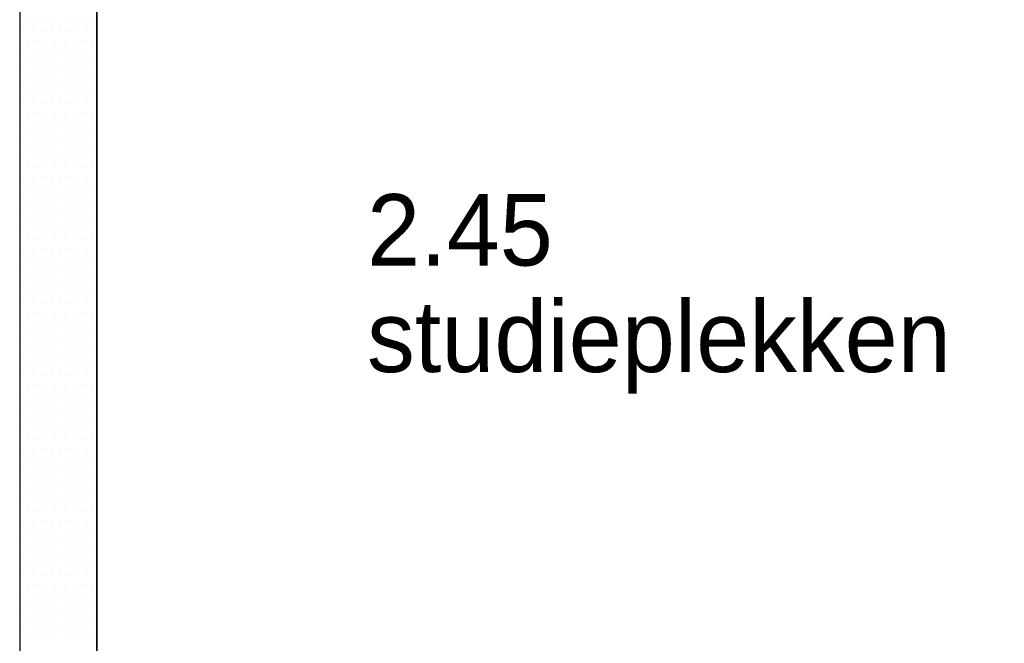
# Model space of a CAD drawing. Header units: millimetres. Extents: x -6587 to 112313, y 244 to 84344.
# Tile 24 of 54: x 33920 to 37367, y 45322 to 47506. Entities that reach past the tile are written whole.
import ezdxf
from ezdxf.enums import TextEntityAlignment as Align

# ---------------------------------------------------------------- set-up
doc = ezdxf.new("R2010")
doc.units = ezdxf.units.MM
doc.header["$LTSCALE"] = 100
doc.layers.get('0').update_dxf_attribs({"color": 9, "linetype": 'CONTINUOUS'})
for name, color, linetype in [('BOUW', 8, 'CONTINUOUS'), ('KABELGOOT1', 8, 'CONTINUOUS'), ('LIJN025', 10, 'CONTINUOUS')]:
    doc.layers.add(name, color=color, linetype=linetype)
doc.styles.add('2_0', font='iso', dxfattribs={"height": 200})
doc.styles.add('BURO-025', font='BUROFONT.shx', dxfattribs={"height": 250})
doc.styles.get("Standard").update_dxf_attribs({"font": 'iso.shx'})

# ---------------------------------------------------------------- blocks, each defined once
blk = doc.blocks.new('EH100000')
at = {"linetype": 'ByBlock'}
for p, q in [((1, 0.5), (0, 0.5)), ((1, 0.5, 1), (0, 0.5, 1)), ((0, -0.5, 1), (1, -0.5, 1)), ((1, -0.5), (0, -0.5))]:
    blk.add_line(p, q, dxfattribs=at)
at = {"linetype": 'ByBlock', "invisible_edges": 15}
for points in [[(1, -0.5), (0, -0.5), (0, 0.5), (1, 0.5)], [(0, 0.5), (1, 0.5), (1, 0.5, 1), (0, 0.5, 1)], [(0, -0.5, 1), (1, -0.5, 1), (1, -0.5), (0, -0.5)]]:
    blk.add_3dface(points, dxfattribs=at)
at = {"linetype": 'ByBlock', "style": '2_0', "flags": 8}
blk.add_attdef('FUNCTIE', text='', height=0.5, dxfattribs=at).set_placement((0.5, 0), align=Align.MIDDLE)
at = {"linetype": 'ByBlock', "flags": 9}
blk.add_attdef('SCHOT', text='', height=0.5, dxfattribs=at).set_placement((0.5, 0), align=Align.MIDDLE)
blk = doc.blocks.new('A$Cb38f1ce1')
at = {"layer": 'KABELGOOT1'}
for p, q in [((30699, 40970), (30699, 40970)), ((30730.8, 40970), (30730.8, 40970)), ((30762.5, 40970), (30762.5, 40970)), ((30794.3, 40970), (30794.3, 40970)), ((30826, 40970), (30826, 40970)), ((30857.8, 40970), (30857.8, 40970)), ((30889.5, 40970), (30889.5, 40970)), ((30921.3, 40970), (30921.3, 40970)), ((30683.2, 40938.2), (30683.2, 40938.2)), ((30714.9, 40938.2), (30714.9, 40938.2)), ((30746.7, 40938.2), (30746.7, 40938.2)), ((30778.4, 40938.2), (30778.4, 40938.2)), ((30810.2, 40938.2), (30810.2, 40938.2)), ((30841.9, 40938.2), (30841.9, 40938.2)), ((30873.7, 40938.2), (30873.7, 40938.2)), ((30905.4, 40938.2), (30905.4, 40938.2)), ((30937.2, 40938.2), (30937.2, 40938.2)), ((30699, 40906.5), (30699, 40906.5)), ((30730.8, 40906.5), (30730.8, 40906.5)), ((30762.5, 40906.5), (30762.5, 40906.5)), ((30794.3, 40906.5), (30794.3, 40906.5)), ((30826, 40906.5), (30826, 40906.5)), ((30857.8, 40906.5), (30857.8, 40906.5)), ((30889.5, 40906.5), (30889.5, 40906.5)), ((30921.3, 40906.5), (30921.3, 40906.5)), ((30683.2, 40874.7), (30683.2, 40874.7)), ((30714.9, 40874.7), (30714.9, 40874.7)), ((30746.7, 40874.7), (30746.7, 40874.7)), ((30778.4, 40874.7), (30778.4, 40874.7)), ((30810.2, 40874.7), (30810.2, 40874.7)), ((30841.9, 40874.7), (30841.9, 40874.7)), ((30873.7, 40874.7), (30873.7, 40874.7)), ((30905.4, 40874.7), (30905.4, 40874.7)), ((30937.2, 40874.7), (30937.2, 40874.7)), ((30699, 40843), (30699, 40843)), ((30730.8, 40843), (30730.8, 40843)), ((30762.5, 40843), (30762.5, 40843)), ((30794.3, 40843), (30794.3, 40843)), ((30826, 40843), (30826, 40843)), ((30857.8, 40843), (30857.8, 40843)), ((30889.5, 40843), (30889.5, 40843)), ((30921.3, 40843), (30921.3, 40843)), ((30683.2, 40811.2), (30683.2, 40811.2)), ((30714.9, 40811.2), (30714.9, 40811.2)), ((30746.7, 40811.2), (30746.7, 40811.2)), ((30778.4, 40811.2), (30778.4, 40811.2)), ((30810.2, 40811.2), (30810.2, 40811.2)), ((30841.9, 40811.2), (30841.9, 40811.2)), ((30873.7, 40811.2), (30873.7, 40811.2)), ((30905.4, 40811.2), (30905.4, 40811.2)), ((30937.2, 40811.2), (30937.2, 40811.2)), ((30699, 40779.5), (30699, 40779.5)), ((30730.8, 40779.5), (30730.8, 40779.5)), ((30762.5, 40779.5), (30762.5, 40779.5)), ((30794.3, 40779.5), (30794.3, 40779.5)), ((30826, 40779.5), (30826, 40779.5)), ((30857.8, 40779.5), (30857.8, 40779.5)), ((30889.5, 40779.5), (30889.5, 40779.5)), ((30921.3, 40779.5), (30921.3, 40779.5)), ((30683.2, 40747.7), (30683.2, 40747.7)), ((30714.9, 40747.7), (30714.9, 40747.7)), ((30746.7, 40747.7), (30746.7, 40747.7)), ((30778.4, 40747.7), (30778.4, 40747.7)), ((30810.2, 40747.7), (30810.2, 40747.7)), ((30841.9, 40747.7), (30841.9, 40747.7)), ((30873.7, 40747.7), (30873.7, 40747.7)), ((30905.4, 40747.7), (30905.4, 40747.7)), ((30937.2, 40747.7), (30937.2, 40747.7)), ((30699, 40716), (30699, 40716)), ((30730.8, 40716), (30730.8, 40716)), ((30762.5, 40716), (30762.5, 40716)), ((30794.3, 40716), (30794.3, 40716)), ((30826, 40716), (30826, 40716)), ((30857.8, 40716), (30857.8, 40716)), ((30889.5, 40716), (30889.5, 40716)), ((30921.3, 40716), (30921.3, 40716)), ((30683.2, 40684.2), (30683.2, 40684.2)), ((30699, 40652.5), (30699, 40652.5)), ((30714.9, 40684.2), (30714.9, 40684.2)), ((30730.8, 40652.5), (30730.8, 40652.5)), ((30746.7, 40684.2), (30746.7, 40684.2)), ((30762.5, 40652.5), (30762.5, 40652.5)), ((30778.4, 40684.2), (30778.4, 40684.2)), ((30794.3, 40652.5), (30794.3, 40652.5)), ((30810.2, 40684.2), (30810.2, 40684.2)), ((30826, 40652.5), (30826, 40652.5)), ((30841.9, 40684.2), (30841.9, 40684.2)), ((30857.8, 40652.5), (30857.8, 40652.5)), ((30873.7, 40684.2), (30873.7, 40684.2)), ((30889.5, 40652.5), (30889.5, 40652.5)), ((30905.4, 40684.2), (30905.4, 40684.2)), ((30921.3, 40652.5), (30921.3, 40652.5)), ((30937.2, 40684.2), (30937.2, 40684.2)), ((30683.2, 40620.7), (30683.2, 40620.7)), ((30714.9, 40620.7), (30714.9, 40620.7)), ((30746.7, 40620.7), (30746.7, 40620.7)), ((30778.4, 40620.7), (30778.4, 40620.7)), ((30810.2, 40620.7), (30810.2, 40620.7)), ((30841.9, 40620.7), (30841.9, 40620.7)), ((30873.7, 40620.7), (30873.7, 40620.7)), ((30905.4, 40620.7), (30905.4, 40620.7)), ((30937.2, 40620.7), (30937.2, 40620.7)), ((30699, 40589), (30699, 40589)), ((30730.8, 40589), (30730.8, 40589)), ((30762.5, 40589), (30762.5, 40589)), ((30794.3, 40589), (30794.3, 40589)), ((30826, 40589), (30826, 40589)), ((30857.8, 40589), (30857.8, 40589)), ((30889.5, 40589), (30889.5, 40589)), ((30921.3, 40589), (30921.3, 40589)), ((30683.2, 40557.2), (30683.2, 40557.2)), ((30714.9, 40557.2), (30714.9, 40557.2)), ((30746.7, 40557.2), (30746.7, 40557.2)), ((30778.4, 40557.2), (30778.4, 40557.2)), ((30810.2, 40557.2), (30810.2, 40557.2)), ((30841.9, 40557.2), (30841.9, 40557.2)), ((30873.7, 40557.2), (30873.7, 40557.2)), ((30905.4, 40557.2), (30905.4, 40557.2)), ((30937.2, 40557.2), (30937.2, 40557.2)), ((30699, 40525.5), (30699, 40525.5)), ((30730.8, 40525.5), (30730.8, 40525.5)), ((30762.5, 40525.5), (30762.5, 40525.5)), ((30794.3, 40525.5), (30794.3, 40525.5)), ((30826, 40525.5), (30826, 40525.5)), ((30857.8, 40525.5), (30857.8, 40525.5)), ((30889.5, 40525.5), (30889.5, 40525.5)), ((30921.3, 40525.5), (30921.3, 40525.5)), ((30683.2, 40493.7), (30683.2, 40493.7)), ((30714.9, 40493.7), (30714.9, 40493.7)), ((30746.7, 40493.7), (30746.7, 40493.7)), ((30778.4, 40493.7), (30778.4, 40493.7)), ((30810.2, 40493.7), (30810.2, 40493.7)), ((30841.9, 40493.7), (30841.9, 40493.7)), ((30873.7, 40493.7), (30873.7, 40493.7)), ((30905.4, 40493.7), (30905.4, 40493.7)), ((30937.2, 40493.7), (30937.2, 40493.7)), ((30699, 40462), (30699, 40462)), ((30730.8, 40462), (30730.8, 40462)), ((30762.5, 40462), (30762.5, 40462)), ((30794.3, 40462), (30794.3, 40462)), ((30826, 40462), (30826, 40462)), ((30857.8, 40462), (30857.8, 40462)), ((30889.5, 40462), (30889.5, 40462)), ((30921.3, 40462), (30921.3, 40462)), ((30683.2, 40430.2), (30683.2, 40430.2)), ((30714.9, 40430.2), (30714.9, 40430.2)), ((30746.7, 40430.2), (30746.7, 40430.2)), ((30778.4, 40430.2), (30778.4, 40430.2)), ((30810.2, 40430.2), (30810.2, 40430.2)), ((30841.9, 40430.2), (30841.9, 40430.2)), ((30873.7, 40430.2), (30873.7, 40430.2)), ((30905.4, 40430.2), (30905.4, 40430.2)), ((30937.2, 40430.2), (30937.2, 40430.2)), ((30699, 40398.5), (30699, 40398.5)), ((30730.8, 40398.5), (30730.8, 40398.5)), ((30762.5, 40398.5), (30762.5, 40398.5)), ((30794.3, 40398.5), (30794.3, 40398.5)), ((30826, 40398.5), (30826, 40398.5)), ((30857.8, 40398.5), (30857.8, 40398.5)), ((30889.5, 40398.5), (30889.5, 40398.5)), ((30921.3, 40398.5), (30921.3, 40398.5)), ((30683.2, 40366.7), (30683.2, 40366.7)), ((30714.9, 40366.7), (30714.9, 40366.7)), ((30746.7, 40366.7), (30746.7, 40366.7)), ((30778.4, 40366.7), (30778.4, 40366.7)), ((30810.2, 40366.7), (30810.2, 40366.7)), ((30841.9, 40366.7), (30841.9, 40366.7)), ((30873.7, 40366.7), (30873.7, 40366.7)), ((30905.4, 40366.7), (30905.4, 40366.7)), ((30937.2, 40366.7), (30937.2, 40366.7)), ((30699, 40335), (30699, 40335)), ((30730.8, 40335), (30730.8, 40335)), ((30762.5, 40335), (30762.5, 40335)), ((30794.3, 40335), (30794.3, 40335)), ((30826, 40335), (30826, 40335)), ((30857.8, 40335), (30857.8, 40335)), ((30889.5, 40335), (30889.5, 40335)), ((30921.3, 40335), (30921.3, 40335)), ((30683.2, 40303.2), (30683.2, 40303.2)), ((30714.9, 40303.2), (30714.9, 40303.2)), ((30746.7, 40303.2), (30746.7, 40303.2)), ((30778.4, 40303.2), (30778.4, 40303.2)), ((30810.2, 40303.2), (30810.2, 40303.2)), ((30841.9, 40303.2), (30841.9, 40303.2)), ((30873.7, 40303.2), (30873.7, 40303.2)), ((30905.4, 40303.2), (30905.4, 40303.2)), ((30937.2, 40303.2), (30937.2, 40303.2)), ((30683.2, 40239.7), (30683.2, 40239.7)), ((30699, 40271.5), (30699, 40271.5)), ((30714.9, 40239.7), (30714.9, 40239.7)), ((30730.8, 40271.5), (30730.8, 40271.5)), ((30746.7, 40239.7), (30746.7, 40239.7)), ((30762.5, 40271.5), (30762.5, 40271.5)), ((30778.4, 40239.7), (30778.4, 40239.7)), ((30794.3, 40271.5), (30794.3, 40271.5)), ((30810.2, 40239.7), (30810.2, 40239.7)), ((30826, 40271.5), (30826, 40271.5)), ((30841.9, 40239.7), (30841.9, 40239.7)), ((30857.8, 40271.5), (30857.8, 40271.5)), ((30873.7, 40239.7), (30873.7, 40239.7)), ((30889.5, 40271.5), (30889.5, 40271.5)), ((30905.4, 40239.7), (30905.4, 40239.7)), ((30921.3, 40271.5), (30921.3, 40271.5)), ((30937.2, 40239.7), (30937.2, 40239.7)), ((30699, 40208), (30699, 40208)), ((30730.8, 40208), (30730.8, 40208)), ((30762.5, 40208), (30762.5, 40208)), ((30794.3, 40208), (30794.3, 40208)), ((30826, 40208), (30826, 40208)), ((30857.8, 40208), (30857.8, 40208)), ((30889.5, 40208), (30889.5, 40208)), ((30921.3, 40208), (30921.3, 40208)), ((30683.2, 40176.2), (30683.2, 40176.2)), ((30714.9, 40176.2), (30714.9, 40176.2)), ((30746.7, 40176.2), (30746.7, 40176.2)), ((30778.4, 40176.2), (30778.4, 40176.2)), ((30810.2, 40176.2), (30810.2, 40176.2)), ((30841.9, 40176.2), (30841.9, 40176.2)), ((30873.7, 40176.2), (30873.7, 40176.2)), ((30905.4, 40176.2), (30905.4, 40176.2)), ((30937.2, 40176.2), (30937.2, 40176.2)), ((30699, 40144.5), (30699, 40144.5)), ((30730.8, 40144.5), (30730.8, 40144.5)), ((30762.5, 40144.5), (30762.5, 40144.5)), ((30794.3, 40144.5), (30794.3, 40144.5)), ((30826, 40144.5), (30826, 40144.5)), ((30857.8, 40144.5), (30857.8, 40144.5)), ((30889.5, 40144.5), (30889.5, 40144.5)), ((30921.3, 40144.5), (30921.3, 40144.5)), ((30683.2, 40112.7), (30683.2, 40112.7)), ((30714.9, 40112.7), (30714.9, 40112.7)), ((30746.7, 40112.7), (30746.7, 40112.7)), ((30778.4, 40112.7), (30778.4, 40112.7)), ((30810.2, 40112.7), (30810.2, 40112.7)), ((30841.9, 40112.7), (30841.9, 40112.7)), ((30873.7, 40112.7), (30873.7, 40112.7)), ((30905.4, 40112.7), (30905.4, 40112.7)), ((30937.2, 40112.7), (30937.2, 40112.7)), ((30699, 40081), (30699, 40081)), ((30730.8, 40081), (30730.8, 40081)), ((30762.5, 40081), (30762.5, 40081)), ((30794.3, 40081), (30794.3, 40081)), ((30826, 40081), (30826, 40081)), ((30857.8, 40081), (30857.8, 40081)), ((30889.5, 40081), (30889.5, 40081)), ((30921.3, 40081), (30921.3, 40081)), ((30683.2, 40049.2), (30683.2, 40049.2)), ((30714.9, 40049.2), (30714.9, 40049.2)), ((30746.7, 40049.2), (30746.7, 40049.2)), ((30778.4, 40049.2), (30778.4, 40049.2)), ((30810.2, 40049.2), (30810.2, 40049.2)), ((30841.9, 40049.2), (30841.9, 40049.2)), ((30873.7, 40049.2), (30873.7, 40049.2)), ((30905.4, 40049.2), (30905.4, 40049.2)), ((30937.2, 40049.2), (30937.2, 40049.2)), ((30699, 40017.5), (30699, 40017.5)), ((30730.8, 40017.5), (30730.8, 40017.5)), ((30762.5, 40017.5), (30762.5, 40017.5)), ((30794.3, 40017.5), (30794.3, 40017.5)), ((30826, 40017.5), (30826, 40017.5)), ((30857.8, 40017.5), (30857.8, 40017.5)), ((30889.5, 40017.5), (30889.5, 40017.5)), ((30921.3, 40017.5), (30921.3, 40017.5)), ((30683.2, 39985.7), (30683.2, 39985.7)), ((30714.9, 39985.7), (30714.9, 39985.7)), ((30746.7, 39985.7), (30746.7, 39985.7)), ((30778.4, 39985.7), (30778.4, 39985.7)), ((30810.2, 39985.7), (30810.2, 39985.7)), ((30841.9, 39985.7), (30841.9, 39985.7)), ((30873.7, 39985.7), (30873.7, 39985.7)), ((30905.4, 39985.7), (30905.4, 39985.7)), ((30937.2, 39985.7), (30937.2, 39985.7)), ((30699, 39954), (30699, 39954)), ((30730.8, 39954), (30730.8, 39954)), ((30762.5, 39954), (30762.5, 39954)), ((30794.3, 39954), (30794.3, 39954)), ((30826, 39954), (30826, 39954)), ((30857.8, 39954), (30857.8, 39954)), ((30889.5, 39954), (30889.5, 39954)), ((30921.3, 39954), (30921.3, 39954)), ((30683.2, 39922.2), (30683.2, 39922.2)), ((30714.9, 39922.2), (30714.9, 39922.2)), ((30746.7, 39922.2), (30746.7, 39922.2)), ((30778.4, 39922.2), (30778.4, 39922.2)), ((30810.2, 39922.2), (30810.2, 39922.2)), ((30841.9, 39922.2), (30841.9, 39922.2)), ((30873.7, 39922.2), (30873.7, 39922.2)), ((30905.4, 39922.2), (30905.4, 39922.2)), ((30937.2, 39922.2), (30937.2, 39922.2)), ((30683.2, 39858.7), (30683.2, 39858.7)), ((30699, 39890.5), (30699, 39890.5)), ((30714.9, 39858.7), (30714.9, 39858.7)), ((30730.8, 39890.5), (30730.8, 39890.5)), ((30746.7, 39858.7), (30746.7, 39858.7)), ((30762.5, 39890.5), (30762.5, 39890.5)), ((30778.4, 39858.7), (30778.4, 39858.7)), ((30794.3, 39890.5), (30794.3, 39890.5)), ((30810.2, 39858.7), (30810.2, 39858.7)), ((30826, 39890.5), (30826, 39890.5)), ((30841.9, 39858.7), (30841.9, 39858.7)), ((30857.8, 39890.5), (30857.8, 39890.5)), ((30873.7, 39858.7), (30873.7, 39858.7)), ((30889.5, 39890.5), (30889.5, 39890.5)), ((30905.4, 39858.7), (30905.4, 39858.7)), ((30921.3, 39890.5), (30921.3, 39890.5)), ((30937.2, 39858.7), (30937.2, 39858.7)), ((30699, 39827), (30699, 39827)), ((30730.8, 39827), (30730.8, 39827)), ((30762.5, 39827), (30762.5, 39827)), ((30794.3, 39827), (30794.3, 39827)), ((30826, 39827), (30826, 39827)), ((30857.8, 39827), (30857.8, 39827)), ((30889.5, 39827), (30889.5, 39827)), ((30921.3, 39827), (30921.3, 39827)), ((30683.2, 39795.2), (30683.2, 39795.2)), ((30714.9, 39795.2), (30714.9, 39795.2)), ((30746.7, 39795.2), (30746.7, 39795.2)), ((30778.4, 39795.2), (30778.4, 39795.2)), ((30810.2, 39795.2), (30810.2, 39795.2)), ((30841.9, 39795.2), (30841.9, 39795.2)), ((30873.7, 39795.2), (30873.7, 39795.2)), ((30905.4, 39795.2), (30905.4, 39795.2)), ((30937.2, 39795.2), (30937.2, 39795.2)), ((30699, 39763.5), (30699, 39763.5)), ((30730.8, 39763.5), (30730.8, 39763.5)), ((30762.5, 39763.5), (30762.5, 39763.5)), ((30794.3, 39763.5), (30794.3, 39763.5)), ((30826, 39763.5), (30826, 39763.5)), ((30857.8, 39763.5), (30857.8, 39763.5)), ((30889.5, 39763.5), (30889.5, 39763.5)), ((30921.3, 39763.5), (30921.3, 39763.5)), ((30683.2, 39731.7), (30683.2, 39731.7)), ((30714.9, 39731.7), (30714.9, 39731.7)), ((30746.7, 39731.7), (30746.7, 39731.7)), ((30778.4, 39731.7), (30778.4, 39731.7)), ((30810.2, 39731.7), (30810.2, 39731.7)), ((30841.9, 39731.7), (30841.9, 39731.7)), ((30873.7, 39731.7), (30873.7, 39731.7)), ((30905.4, 39731.7), (30905.4, 39731.7)), ((30937.2, 39731.7), (30937.2, 39731.7)), ((30699, 39700), (30699, 39700)), ((30730.8, 39700), (30730.8, 39700)), ((30762.5, 39700), (30762.5, 39700)), ((30794.3, 39700), (30794.3, 39700)), ((30826, 39700), (30826, 39700)), ((30857.8, 39700), (30857.8, 39700)), ((30889.5, 39700), (30889.5, 39700)), ((30921.3, 39700), (30921.3, 39700)), ((30683.2, 39668.2), (30683.2, 39668.2)), ((30714.9, 39668.2), (30714.9, 39668.2)), ((30746.7, 39668.2), (30746.7, 39668.2)), ((30778.4, 39668.2), (30778.4, 39668.2)), ((30810.2, 39668.2), (30810.2, 39668.2)), ((30841.9, 39668.2), (30841.9, 39668.2)), ((30873.7, 39668.2), (30873.7, 39668.2)), ((30905.4, 39668.2), (30905.4, 39668.2)), ((30937.2, 39668.2), (30937.2, 39668.2)), ((30699, 39636.5), (30699, 39636.5)), ((30730.8, 39636.5), (30730.8, 39636.5)), ((30762.5, 39636.5), (30762.5, 39636.5)), ((30794.3, 39636.5), (30794.3, 39636.5)), ((30826, 39636.5), (30826, 39636.5)), ((30857.8, 39636.5), (30857.8, 39636.5)), ((30889.5, 39636.5), (30889.5, 39636.5)), ((30921.3, 39636.5), (30921.3, 39636.5)), ((30683.2, 39604.7), (30683.2, 39604.7)), ((30714.9, 39604.7), (30714.9, 39604.7)), ((30746.7, 39604.7), (30746.7, 39604.7)), ((30778.4, 39604.7), (30778.4, 39604.7)), ((30810.2, 39604.7), (30810.2, 39604.7)), ((30841.9, 39604.7), (30841.9, 39604.7)), ((30873.7, 39604.7), (30873.7, 39604.7)), ((30905.4, 39604.7), (30905.4, 39604.7)), ((30937.2, 39604.7), (30937.2, 39604.7)), ((30699, 39573), (30699, 39573)), ((30730.8, 39573), (30730.8, 39573)), ((30762.5, 39573), (30762.5, 39573)), ((30794.3, 39573), (30794.3, 39573)), ((30826, 39573), (30826, 39573)), ((30857.8, 39573), (30857.8, 39573)), ((30889.5, 39573), (30889.5, 39573)), ((30921.3, 39573), (30921.3, 39573)), ((30683.2, 39541.2), (30683.2, 39541.2)), ((30714.9, 39541.2), (30714.9, 39541.2)), ((30746.7, 39541.2), (30746.7, 39541.2)), ((30778.4, 39541.2), (30778.4, 39541.2)), ((30810.2, 39541.2), (30810.2, 39541.2)), ((30841.9, 39541.2), (30841.9, 39541.2)), ((30873.7, 39541.2), (30873.7, 39541.2)), ((30905.4, 39541.2), (30905.4, 39541.2)), ((30937.2, 39541.2), (30937.2, 39541.2)), ((30699, 39509.5), (30699, 39509.5)), ((30730.8, 39509.5), (30730.8, 39509.5)), ((30762.5, 39509.5), (30762.5, 39509.5)), ((30794.3, 39509.5), (30794.3, 39509.5)), ((30826, 39509.5), (30826, 39509.5)), ((30857.8, 39509.5), (30857.8, 39509.5)), ((30889.5, 39509.5), (30889.5, 39509.5)), ((30921.3, 39509.5), (30921.3, 39509.5)), ((30683.2, 39477.7), (30683.2, 39477.7)), ((30699, 39446), (30699, 39446)), ((30714.9, 39477.7), (30714.9, 39477.7)), ((30730.8, 39446), (30730.8, 39446)), ((30746.7, 39477.7), (30746.7, 39477.7)), ((30762.5, 39446), (30762.5, 39446)), ((30778.4, 39477.7), (30778.4, 39477.7)), ((30794.3, 39446), (30794.3, 39446)), ((30810.2, 39477.7), (30810.2, 39477.7)), ((30826, 39446), (30826, 39446)), ((30841.9, 39477.7), (30841.9, 39477.7)), ((30857.8, 39446), (30857.8, 39446)), ((30873.7, 39477.7), (30873.7, 39477.7)), ((30889.5, 39446), (30889.5, 39446)), ((30905.4, 39477.7), (30905.4, 39477.7)), ((30921.3, 39446), (30921.3, 39446)), ((30937.2, 39477.7), (30937.2, 39477.7)), ((30683.2, 39414.2), (30683.2, 39414.2)), ((30714.9, 39414.2), (30714.9, 39414.2)), ((30746.7, 39414.2), (30746.7, 39414.2)), ((30778.4, 39414.2), (30778.4, 39414.2)), ((30810.2, 39414.2), (30810.2, 39414.2)), ((30841.9, 39414.2), (30841.9, 39414.2)), ((30873.7, 39414.2), (30873.7, 39414.2)), ((30905.4, 39414.2), (30905.4, 39414.2)), ((30937.2, 39414.2), (30937.2, 39414.2)), ((30699, 39382.5), (30699, 39382.5)), ((30730.8, 39382.5), (30730.8, 39382.5)), ((30762.5, 39382.5), (30762.5, 39382.5)), ((30794.3, 39382.5), (30794.3, 39382.5)), ((30826, 39382.5), (30826, 39382.5)), ((30857.8, 39382.5), (30857.8, 39382.5)), ((30889.5, 39382.5), (30889.5, 39382.5)), ((30921.3, 39382.5), (30921.3, 39382.5)), ((30683.2, 39350.7), (30683.2, 39350.7)), ((30714.9, 39350.7), (30714.9, 39350.7)), ((30746.7, 39350.7), (30746.7, 39350.7)), ((30778.4, 39350.7), (30778.4, 39350.7)), ((30810.2, 39350.7), (30810.2, 39350.7)), ((30841.9, 39350.7), (30841.9, 39350.7)), ((30873.7, 39350.7), (30873.7, 39350.7)), ((30905.4, 39350.7), (30905.4, 39350.7)), ((30937.2, 39350.7), (30937.2, 39350.7)), ((30699, 39319), (30699, 39319)), ((30730.8, 39319), (30730.8, 39319)), ((30762.5, 39319), (30762.5, 39319)), ((30794.3, 39319), (30794.3, 39319)), ((30826, 39319), (30826, 39319)), ((30857.8, 39319), (30857.8, 39319)), ((30889.5, 39319), (30889.5, 39319)), ((30921.3, 39319), (30921.3, 39319)), ((30683.2, 39287.2), (30683.2, 39287.2)), ((30714.9, 39287.2), (30714.9, 39287.2)), ((30746.7, 39287.2), (30746.7, 39287.2)), ((30778.4, 39287.2), (30778.4, 39287.2)), ((30810.2, 39287.2), (30810.2, 39287.2)), ((30841.9, 39287.2), (30841.9, 39287.2)), ((30873.7, 39287.2), (30873.7, 39287.2)), ((30905.4, 39287.2), (30905.4, 39287.2)), ((30937.2, 39287.2), (30937.2, 39287.2)), ((30699, 39255.5), (30699, 39255.5)), ((30730.8, 39255.5), (30730.8, 39255.5)), ((30762.5, 39255.5), (30762.5, 39255.5)), ((30794.3, 39255.5), (30794.3, 39255.5)), ((30826, 39255.5), (30826, 39255.5)), ((30857.8, 39255.5), (30857.8, 39255.5)), ((30889.5, 39255.5), (30889.5, 39255.5)), ((30921.3, 39255.5), (30921.3, 39255.5)), ((30683.2, 39223.7), (30683.2, 39223.7)), ((30714.9, 39223.7), (30714.9, 39223.7)), ((30746.7, 39223.7), (30746.7, 39223.7)), ((30778.4, 39223.7), (30778.4, 39223.7)), ((30810.2, 39223.7), (30810.2, 39223.7)), ((30841.9, 39223.7), (30841.9, 39223.7)), ((30873.7, 39223.7), (30873.7, 39223.7)), ((30905.4, 39223.7), (30905.4, 39223.7)), ((30937.2, 39223.7), (30937.2, 39223.7)), ((30699, 39192), (30699, 39192)), ((30730.8, 39192), (30730.8, 39192)), ((30762.5, 39192), (30762.5, 39192)), ((30794.3, 39192), (30794.3, 39192)), ((30826, 39192), (30826, 39192)), ((30857.8, 39192), (30857.8, 39192)), ((30889.5, 39192), (30889.5, 39192)), ((30921.3, 39192), (30921.3, 39192)), ((30683.2, 39160.2), (30683.2, 39160.2)), ((30714.9, 39160.2), (30714.9, 39160.2)), ((30746.7, 39160.2), (30746.7, 39160.2)), ((30778.4, 39160.2), (30778.4, 39160.2)), ((30810.2, 39160.2), (30810.2, 39160.2)), ((30841.9, 39160.2), (30841.9, 39160.2)), ((30873.7, 39160.2), (30873.7, 39160.2)), ((30905.4, 39160.2), (30905.4, 39160.2)), ((30937.2, 39160.2), (30937.2, 39160.2)), ((30699, 39128.5), (30699, 39128.5)), ((30730.8, 39128.5), (30730.8, 39128.5)), ((30762.5, 39128.5), (30762.5, 39128.5)), ((30794.3, 39128.5), (30794.3, 39128.5)), ((30826, 39128.5), (30826, 39128.5)), ((30857.8, 39128.5), (30857.8, 39128.5)), ((30889.5, 39128.5), (30889.5, 39128.5)), ((30921.3, 39128.5), (30921.3, 39128.5)), ((30683.2, 39096.7), (30683.2, 39096.7)), ((30714.9, 39096.7), (30714.9, 39096.7)), ((30746.7, 39096.7), (30746.7, 39096.7)), ((30778.4, 39096.7), (30778.4, 39096.7)), ((30810.2, 39096.7), (30810.2, 39096.7)), ((30841.9, 39096.7), (30841.9, 39096.7)), ((30873.7, 39096.7), (30873.7, 39096.7)), ((30905.4, 39096.7), (30905.4, 39096.7)), ((30937.2, 39096.7), (30937.2, 39096.7)), ((30683.2, 39033.2), (30683.2, 39033.2)), ((30699, 39065), (30699, 39065)), ((30714.9, 39033.2), (30714.9, 39033.2)), ((30730.8, 39065), (30730.8, 39065)), ((30746.7, 39033.2), (30746.7, 39033.2)), ((30762.5, 39065), (30762.5, 39065)), ((30778.4, 39033.2), (30778.4, 39033.2)), ((30794.3, 39065), (30794.3, 39065)), ((30810.2, 39033.2), (30810.2, 39033.2)), ((30826, 39065), (30826, 39065)), ((30841.9, 39033.2), (30841.9, 39033.2)), ((30857.8, 39065), (30857.8, 39065)), ((30873.7, 39033.2), (30873.7, 39033.2)), ((30889.5, 39065), (30889.5, 39065)), ((30905.4, 39033.2), (30905.4, 39033.2)), ((30921.3, 39065), (30921.3, 39065)), ((30937.2, 39033.2), (30937.2, 39033.2)), ((30699, 39001.5), (30699, 39001.5)), ((30730.8, 39001.5), (30730.8, 39001.5)), ((30762.5, 39001.5), (30762.5, 39001.5)), ((30794.3, 39001.5), (30794.3, 39001.5)), ((30826, 39001.5), (30826, 39001.5)), ((30857.8, 39001.5), (30857.8, 39001.5)), ((30889.5, 39001.5), (30889.5, 39001.5)), ((30921.3, 39001.5), (30921.3, 39001.5)), ((30683.2, 38969.7), (30683.2, 38969.7)), ((30714.9, 38969.7), (30714.9, 38969.7)), ((30746.7, 38969.7), (30746.7, 38969.7)), ((30778.4, 38969.7), (30778.4, 38969.7)), ((30810.2, 38969.7), (30810.2, 38969.7)), ((30841.9, 38969.7), (30841.9, 38969.7)), ((30873.7, 38969.7), (30873.7, 38969.7)), ((30905.4, 38969.7), (30905.4, 38969.7)), ((30937.2, 38969.7), (30937.2, 38969.7)), ((30699, 38938), (30699, 38938)), ((30730.8, 38938), (30730.8, 38938)), ((30762.5, 38938), (30762.5, 38938)), ((30794.3, 38938), (30794.3, 38938)), ((30826, 38938), (30826, 38938)), ((30857.8, 38938), (30857.8, 38938)), ((30889.5, 38938), (30889.5, 38938)), ((30921.3, 38938), (30921.3, 38938)), ((30683.2, 38906.2), (30683.2, 38906.2)), ((30714.9, 38906.2), (30714.9, 38906.2)), ((30746.7, 38906.2), (30746.7, 38906.2)), ((30778.4, 38906.2), (30778.4, 38906.2)), ((30810.2, 38906.2), (30810.2, 38906.2)), ((30841.9, 38906.2), (30841.9, 38906.2)), ((30873.7, 38906.2), (30873.7, 38906.2)), ((30905.4, 38906.2), (30905.4, 38906.2)), ((30937.2, 38906.2), (30937.2, 38906.2)), ((30699, 38874.5), (30699, 38874.5)), ((30730.8, 38874.5), (30730.8, 38874.5)), ((30762.5, 38874.5), (30762.5, 38874.5)), ((30794.3, 38874.5), (30794.3, 38874.5)), ((30826, 38874.5), (30826, 38874.5)), ((30857.8, 38874.5), (30857.8, 38874.5)), ((30889.5, 38874.5), (30889.5, 38874.5)), ((30921.3, 38874.5), (30921.3, 38874.5)), ((30683.2, 38842.7), (30683.2, 38842.7)), ((30714.9, 38842.7), (30714.9, 38842.7)), ((30746.7, 38842.7), (30746.7, 38842.7)), ((30778.4, 38842.7), (30778.4, 38842.7)), ((30810.2, 38842.7), (30810.2, 38842.7)), ((30841.9, 38842.7), (30841.9, 38842.7)), ((30873.7, 38842.7), (30873.7, 38842.7)), ((30905.4, 38842.7), (30905.4, 38842.7)), ((30937.2, 38842.7), (30937.2, 38842.7)), ((30699, 38811), (30699, 38811)), ((30730.8, 38811), (30730.8, 38811)), ((30762.5, 38811), (30762.5, 38811)), ((30794.3, 38811), (30794.3, 38811)), ((30826, 38811), (30826, 38811)), ((30857.8, 38811), (30857.8, 38811)), ((30889.5, 38811), (30889.5, 38811)), ((30921.3, 38811), (30921.3, 38811))]:
    blk.add_line(p, q, dxfattribs=at)
at = {"layer": 'KABELGOOT1', "xscale": 5989.999999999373, "yscale": 270, "zscale": 60, "rotation": 90}
blk.add_blockref('EH100000', (30803.3, 35634.6, 3650), dxfattribs=at)
at = {"layer": 'BOUW', "style": 'BURO-025'}
for s, p in [('2.45', (31884.7, 40117.9)), ('studieplekken', (31884.7, 39744.9))]:
    blk.add_text(s, height=250, dxfattribs=at).set_placement(p)

msp = doc.modelspace()

# ---------------------------------------------------------------- block references
at = {"layer": 'LIJN025'}
msp.add_blockref('A$Cb38f1ce1', (3251.2, 6526.8), dxfattribs=at)

doc.saveas('drawing.dxf')
